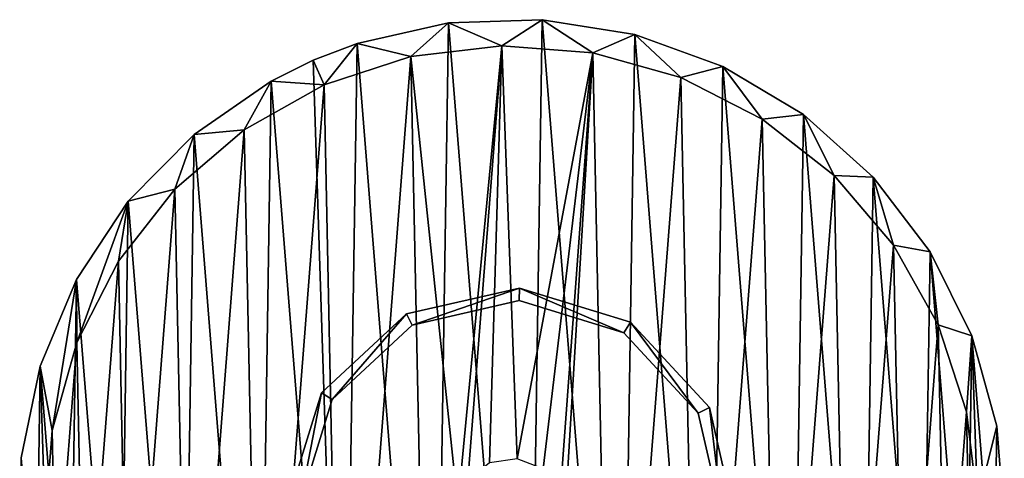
# Model space of a CAD drawing. Header units: millimetres. Extents: x -438.3 to -383.3, y -16.4 to 38.5.
# Tile 2 of 2: x -438.3 to -383.3, y 14.1 to 38.5. Entities that reach past the tile are written whole.
import ezdxf

# ---------------------------------------------------------------- set-up
doc = ezdxf.new("R2010")
doc.units = ezdxf.units.MM
doc.header["$LTSCALE"] = 25.4
doc.layers.get('0').update_dxf_attribs({"true_color": 0xff5454})

# ---------------------------------------------------------------- blocks, each defined once
blk = doc.blocks.new('LASER-1000-8436.STL#2')
at = {"color": 7, "true_color": 0xfaf5f5}
mesh = blk.add_polyface(dxfattribs=at)
corners = [(10.325, 44.738, -76), (10.991, 41.139, -76), (10.596, 36.057, -76), (12.342, 49.562, -76), (12.37, 46.046, -76), (15.235, 53.916, -76), (14.681, 50.589, -76), (17.833, 54.594, -76), (18.9, 57.645, -76), (21.705, 57.908, -76), (23.204, 60.612, -76), (26.15, 60.402, -76), (25.548, 61.776, -76), (27.992, 62.711, -76), (30.996, 61.981, -76), (33.091, 63.867, -76), (36.057, 62.585, -76), (38.316, 64.036, -76), (41.139, 62.189, -76), (43.479, 63.213, -76), (46.046, 60.81, -76), (48.393, 61.429, -76), (50.589, 58.5, -76), (52.881, 58.746, -76), (54.594, 55.348, -76), (56.779, 55.263, -76), (57.908, 51.475, -76), (59.948, 51.104, -76), (60.402, 47.03, -76), (62.273, 46.422, -76), (61.981, 42.184, -76), (62.585, 37.123, -76), (63.669, 41.383, -76), (63.511, 30.976, -76), (64.087, 36.172, -76), (9.258, 39.62, -76), (10.089, 29.245, -76), (9.178, 34.393, -76), (11.958, 24.362, -76), (11.199, 30.996, -76), (12.778, 26.15, -76), (14.718, 19.921, -76), (15.273, 21.705, -76), (18.268, 16.083, -76), (18.586, 17.833, -76), (22.48, 12.986, -76), (22.591, 14.681, -76), (27.202, 10.742, -76), (27.135, 12.37, -76), (32.042, 10.991, -76), (32.263, 9.433, -76), (37.123, 10.596, -76), (37.481, 9.105, -76), (42.184, 11.199, -76), (42.667, 9.77, -76), (47.03, 12.778, -76), (47.633, 11.405, -76), (51.475, 15.273, -76), (52.199, 13.949, -76), (55.348, 18.586, -76), (56.202, 17.313, -76), (58.5, 22.591, -76), (59.496, 21.373, -76), (60.81, 27.135, -76), (61.962, 25.983, -76), (62.189, 32.042, -76)]
mesh.append_faces([[corners[k] for k in face] for face in [(33, 32, 34), (35, 36, 37)]], dxfattribs={"vtx0": -1, "color": 7})
mesh.append_faces([[corners[k] for k in face] for face in [(1, 3, 4), (4, 5, 6), (6, 5, 7), (7, 8, 9), (9, 10, 11), (11, 13, 14), (14, 15, 16), (16, 17, 18), (18, 19, 20), (20, 21, 22), (22, 23, 24), (24, 25, 26), (26, 27, 28), (28, 29, 30), (30, 29, 31), (36, 2, 38), (38, 40, 41), (41, 42, 43), (43, 44, 45), (45, 46, 47), (47, 49, 50), (50, 51, 52), (52, 53, 54), (54, 55, 56), (56, 57, 58), (58, 59, 60), (60, 61, 62), (62, 63, 64), (64, 65, 33)]], dxfattribs={"vtx0": -1, "vtx1": -1, "color": 7})
mesh.append_faces([[corners[k] for k in face] for face in [(31, 32, 33), (36, 0, 2)]], dxfattribs={"vtx0": -1, "vtx1": -1, "vtx2": -1, "color": 7})
mesh.append_faces([[corners[k] for k in face] for face in [(0, 1, 2), (1, 0, 3), (4, 3, 5), (7, 5, 8), (9, 8, 10), (11, 10, 12), (11, 12, 13), (14, 13, 15), (16, 15, 17), (18, 17, 19), (20, 19, 21), (22, 21, 23), (24, 23, 25), (26, 25, 27), (28, 27, 29), (31, 29, 32), (36, 35, 0), (38, 2, 39), (38, 39, 40), (41, 40, 42), (43, 42, 44), (45, 44, 46), (47, 46, 48), (47, 48, 49), (50, 49, 51), (52, 51, 53), (54, 53, 55), (56, 55, 57), (58, 57, 59), (60, 59, 61), (62, 61, 63), (64, 63, 65), (33, 65, 31)]], dxfattribs={"vtx0": -1, "vtx2": -1, "color": 7})
mesh = blk.add_polyface(dxfattribs=at)
corners = [(10.089, 29.245), (9.258, 39.62), (9.178, 34.393), (10.325, 44.738), (11.958, 24.362), (12.342, 49.562), (14.718, 19.921), (15.235, 53.916), (18.268, 16.083), (18.9, 57.645), (22.48, 12.986), (23.204, 60.612), (27.202, 10.742), (25.548, 61.776), (27.992, 62.711), (32.263, 9.433), (33.091, 63.867), (37.481, 9.105), (38.316, 64.036), (42.667, 9.77), (43.479, 63.213), (47.633, 11.405), (48.393, 61.429), (52.199, 13.949), (52.881, 58.746), (56.202, 17.313), (56.779, 55.263), (59.496, 21.373), (59.948, 51.104), (61.962, 25.983), (62.273, 46.422), (63.511, 30.976), (63.669, 41.383), (64.087, 36.172)]
mesh.append_faces([[corners[k] for k in face] for face in [(0, 1, 2), (32, 31, 33)]], dxfattribs={"vtx0": -1, "color": 7})
mesh.append_faces([[corners[k] for k in face] for face in [(1, 0, 3), (3, 4, 5), (5, 6, 7), (7, 8, 9), (9, 10, 11), (11, 12, 13), (13, 12, 14), (14, 15, 16), (16, 17, 18), (18, 19, 20), (20, 21, 22), (22, 23, 24), (24, 25, 26), (26, 27, 28), (28, 29, 30), (30, 31, 32)]], dxfattribs={"vtx0": -1, "vtx1": -1, "color": 7})
mesh.append_faces([[corners[k] for k in face] for face in [(3, 0, 4), (5, 4, 6), (7, 6, 8), (9, 8, 10), (11, 10, 12), (14, 12, 15), (16, 15, 17), (18, 17, 19), (20, 19, 21), (22, 21, 23), (24, 23, 25), (26, 25, 27), (28, 27, 29), (30, 29, 31)]], dxfattribs={"vtx0": -1, "vtx2": -1, "color": 7})
mesh = blk.add_polyface(dxfattribs=at)
corners = [(27.992, 62.711), (33.091, 63.867, -76), (27.992, 62.711, -76), (33.091, 63.867)]
mesh.append_faces([[corners[k] for k in face] for face in [(0, 1, 2), (1, 0, 3)]], dxfattribs={"vtx0": -1, "color": 7})
mesh = blk.add_polyface(dxfattribs=at)
corners = [(33.091, 63.867), (38.316, 64.036, -76), (33.091, 63.867, -76), (38.316, 64.036)]
mesh.append_faces([[corners[k] for k in face] for face in [(0, 1, 2), (1, 0, 3)]], dxfattribs={"vtx0": -1, "color": 7})
mesh = blk.add_polyface(dxfattribs=at)
corners = [(38.316, 64.036), (43.479, 63.213, -76), (38.316, 64.036, -76), (43.479, 63.213)]
mesh.append_faces([[corners[k] for k in face] for face in [(0, 1, 2), (1, 0, 3)]], dxfattribs={"vtx0": -1, "color": 7})
mesh = blk.add_polyface(dxfattribs=at)
corners = [(43.479, 63.213), (48.393, 61.429, -76), (43.479, 63.213, -76), (48.393, 61.429)]
mesh.append_faces([[corners[k] for k in face] for face in [(0, 1, 2), (1, 0, 3)]], dxfattribs={"vtx0": -1, "color": 7})
mesh = blk.add_polyface(dxfattribs=at)
corners = [(25.548, 61.776), (27.992, 62.711, -76), (25.548, 61.776, -76), (27.992, 62.711)]
mesh.append_faces([[corners[k] for k in face] for face in [(0, 1, 2), (1, 0, 3)]], dxfattribs={"vtx0": -1, "color": 7})
mesh = blk.add_polyface(dxfattribs=at)
corners = [(10.991, 41.139, -74), (11.199, 30.996, -74), (10.596, 36.057, -74), (12.37, 46.046, -74), (12.778, 26.15, -74), (14.681, 50.589, -74), (15.273, 21.705, -74), (17.833, 54.594, -74), (18.586, 17.833, -74), (21.705, 57.908, -74), (22.591, 14.681, -74), (26.15, 60.402, -74), (27.135, 12.37, -74), (30.996, 61.981, -74), (32.042, 10.991, -74), (33.608, 36.921, -74), (36.057, 62.585, -74), (34.173, 38.367, -74), (35.386, 39.338, -74), (36.921, 39.572, -74), (41.139, 62.189, -74), (38.367, 39.007, -74), (39.338, 37.795, -74), (39.572, 36.26, -74), (37.123, 10.596, -74), (33.843, 35.386, -74), (34.813, 34.173, -74), (36.26, 33.608, -74), (37.795, 33.843, -74), (42.184, 11.199, -74), (39.007, 34.813, -74), (46.046, 60.81, -74), (47.03, 12.778, -74), (50.589, 58.5, -74), (51.475, 15.273, -74), (54.594, 55.348, -74), (55.348, 18.586, -74), (57.908, 51.475, -74), (58.5, 22.591, -74), (60.402, 47.03, -74), (60.81, 27.135, -74), (61.981, 42.184, -74), (62.189, 32.042, -74), (62.585, 37.123, -74)]
mesh.append_faces([[corners[k] for k in face] for face in [(0, 1, 2), (42, 41, 43)]], dxfattribs={"vtx0": -1, "color": 7})
mesh.append_faces([[corners[k] for k in face] for face in [(1, 3, 4), (4, 5, 6), (6, 7, 8), (8, 9, 10), (10, 11, 12), (12, 13, 14), (15, 16, 17), (17, 16, 18), (18, 16, 19), (19, 20, 21), (21, 20, 22), (22, 20, 23), (24, 28, 29), (29, 31, 32), (32, 33, 34), (34, 35, 36), (36, 37, 38), (38, 39, 40), (40, 41, 42)]], dxfattribs={"vtx0": -1, "vtx1": -1, "color": 7})
mesh.append_faces([[corners[k] for k in face] for face in [(14, 13, 15), (29, 23, 20)]], dxfattribs={"vtx0": -1, "vtx1": -1, "vtx2": -1, "color": 7})
mesh.append_faces([[corners[k] for k in face] for face in [(1, 0, 3), (4, 3, 5), (6, 5, 7), (8, 7, 9), (10, 9, 11), (12, 11, 13), (15, 13, 16), (19, 16, 20), (15, 24, 14), (24, 15, 25), (24, 25, 26), (24, 26, 27), (24, 27, 28), (29, 28, 30), (29, 30, 23), (29, 20, 31), (32, 31, 33), (34, 33, 35), (36, 35, 37), (38, 37, 39), (40, 39, 41)]], dxfattribs={"vtx0": -1, "vtx2": -1, "color": 7})
mesh = blk.add_polyface(dxfattribs=at)
corners = [(36.057, 62.585, -74), (30.996, 61.981, -76), (36.057, 62.585, -76), (30.996, 61.981, -74)]
mesh.append_faces([[corners[k] for k in face] for face in [(0, 1, 2), (1, 0, 3)]], dxfattribs={"vtx0": -1, "color": 7})
mesh = blk.add_polyface(dxfattribs=at)
corners = [(41.139, 62.189, -74), (36.057, 62.585, -76), (41.139, 62.189, -76), (36.057, 62.585, -74)]
mesh.append_faces([[corners[k] for k in face] for face in [(0, 1, 2), (1, 0, 3)]], dxfattribs={"vtx0": -1, "color": 7})
mesh = blk.add_polyface(dxfattribs=at)
corners = [(46.046, 60.81, -74), (41.139, 62.189, -76), (46.046, 60.81, -76), (41.139, 62.189, -74)]
mesh.append_faces([[corners[k] for k in face] for face in [(0, 1, 2), (1, 0, 3)]], dxfattribs={"vtx0": -1, "color": 7})
mesh = blk.add_polyface(dxfattribs=at)
corners = [(23.204, 60.612), (25.548, 61.776, -76), (23.204, 60.612, -76), (25.548, 61.776)]
mesh.append_faces([[corners[k] for k in face] for face in [(0, 1, 2), (1, 0, 3)]], dxfattribs={"vtx0": -1, "color": 7})
mesh = blk.add_polyface(dxfattribs=at)
corners = [(30.996, 61.981, -74), (26.15, 60.402, -76), (30.996, 61.981, -76), (26.15, 60.402, -74)]
mesh.append_faces([[corners[k] for k in face] for face in [(0, 1, 2), (1, 0, 3)]], dxfattribs={"vtx0": -1, "color": 7})
mesh = blk.add_polyface(dxfattribs=at)
corners = [(48.393, 61.429), (52.881, 58.746, -76), (48.393, 61.429, -76), (52.881, 58.746)]
mesh.append_faces([[corners[k] for k in face] for face in [(0, 1, 2), (1, 0, 3)]], dxfattribs={"vtx0": -1, "color": 7})
mesh = blk.add_polyface(dxfattribs=at)
corners = [(18.9, 57.645), (23.204, 60.612, -76), (18.9, 57.645, -76), (23.204, 60.612)]
mesh.append_faces([[corners[k] for k in face] for face in [(0, 1, 2), (1, 0, 3)]], dxfattribs={"vtx0": -1, "color": 7})
mesh = blk.add_polyface(dxfattribs=at)
corners = [(26.15, 60.402, -74), (21.705, 57.908, -76), (26.15, 60.402, -76), (21.705, 57.908, -74)]
mesh.append_faces([[corners[k] for k in face] for face in [(0, 1, 2), (1, 0, 3)]], dxfattribs={"vtx0": -1, "color": 7})
mesh = blk.add_polyface(dxfattribs=at)
corners = [(50.589, 58.5, -74), (46.046, 60.81, -76), (50.589, 58.5, -76), (46.046, 60.81, -74)]
mesh.append_faces([[corners[k] for k in face] for face in [(0, 1, 2), (1, 0, 3)]], dxfattribs={"vtx0": -1, "color": 7})
mesh = blk.add_polyface(dxfattribs=at)
corners = [(54.594, 55.348, -74), (50.589, 58.5, -76), (54.594, 55.348, -76), (50.589, 58.5, -74)]
mesh.append_faces([[corners[k] for k in face] for face in [(0, 1, 2), (1, 0, 3)]], dxfattribs={"vtx0": -1, "color": 7})
mesh = blk.add_polyface(dxfattribs=at)
corners = [(52.881, 58.746), (56.779, 55.263, -76), (52.881, 58.746, -76), (56.779, 55.263)]
mesh.append_faces([[corners[k] for k in face] for face in [(0, 1, 2), (1, 0, 3)]], dxfattribs={"vtx0": -1, "color": 7})
mesh = blk.add_polyface(dxfattribs=at)
corners = [(21.705, 57.908, -74), (17.833, 54.594, -76), (21.705, 57.908, -76), (17.833, 54.594, -74)]
mesh.append_faces([[corners[k] for k in face] for face in [(0, 1, 2), (1, 0, 3)]], dxfattribs={"vtx0": -1, "color": 7})
mesh = blk.add_polyface(dxfattribs=at)
corners = [(18.9, 57.645), (15.235, 53.916, -76), (15.235, 53.916), (18.9, 57.645, -76)]
mesh.append_faces([[corners[k] for k in face] for face in [(0, 1, 2), (1, 0, 3)]], dxfattribs={"vtx0": -1, "color": 7})
mesh = blk.add_polyface(dxfattribs=at)
corners = [(54.594, 55.348, -74), (57.908, 51.475, -76), (57.908, 51.475, -74), (54.594, 55.348, -76)]
mesh.append_faces([[corners[k] for k in face] for face in [(0, 1, 2), (1, 0, 3)]], dxfattribs={"vtx0": -1, "color": 7})
mesh = blk.add_polyface(dxfattribs=at)
corners = [(56.779, 55.263, -76), (59.948, 51.104), (59.948, 51.104, -76), (56.779, 55.263)]
mesh.append_faces([[corners[k] for k in face] for face in [(0, 1, 2), (1, 0, 3)]], dxfattribs={"vtx0": -1, "color": 7})
mesh = blk.add_polyface(dxfattribs=at)
corners = [(17.833, 54.594, -76), (14.681, 50.589, -74), (14.681, 50.589, -76), (17.833, 54.594, -74)]
mesh.append_faces([[corners[k] for k in face] for face in [(0, 1, 2), (1, 0, 3)]], dxfattribs={"vtx0": -1, "color": 7})
mesh = blk.add_polyface(dxfattribs=at)
corners = [(15.235, 53.916), (12.342, 49.562, -76), (12.342, 49.562), (15.235, 53.916, -76)]
mesh.append_faces([[corners[k] for k in face] for face in [(0, 1, 2), (1, 0, 3)]], dxfattribs={"vtx0": -1, "color": 7})
mesh = blk.add_polyface(dxfattribs=at)
corners = [(57.908, 51.475, -74), (60.402, 47.03, -76), (60.402, 47.03, -74), (57.908, 51.475, -76)]
mesh.append_faces([[corners[k] for k in face] for face in [(0, 1, 2), (1, 0, 3)]], dxfattribs={"vtx0": -1, "color": 7})
mesh = blk.add_polyface(dxfattribs=at)
corners = [(59.948, 51.104, -76), (62.273, 46.422), (62.273, 46.422, -76), (59.948, 51.104)]
mesh.append_faces([[corners[k] for k in face] for face in [(0, 1, 2), (1, 0, 3)]], dxfattribs={"vtx0": -1, "color": 7})
mesh = blk.add_polyface(dxfattribs=at)
corners = [(14.681, 50.589, -76), (12.37, 46.046, -74), (12.37, 46.046, -76), (14.681, 50.589, -74)]
mesh.append_faces([[corners[k] for k in face] for face in [(0, 1, 2), (1, 0, 3)]], dxfattribs={"vtx0": -1, "color": 7})
mesh = blk.add_polyface(dxfattribs=at)
corners = [(12.342, 49.562), (10.325, 44.738, -76), (10.325, 44.738), (12.342, 49.562, -76)]
mesh.append_faces([[corners[k] for k in face] for face in [(0, 1, 2), (1, 0, 3)]], dxfattribs={"vtx0": -1, "color": 7})
mesh = blk.add_polyface(dxfattribs=at)
corners = [(25.54, 30.747, -1049.52), (24.798, 37.029, -1049.52), (24.099, 37.055, -1049.52), (26.159, 31.074, -1049.52), (29.942, 26.005, -1049.52), (30.314, 26.597, -1049.52), (36.126, 24.099, -1049.52), (36.152, 24.798, -1049.52), (42.434, 25.54, -1049.52), (42.106, 26.159, -1049.52), (46.583, 30.314, -1049.52), (47.176, 29.942, -1049.52), (48.382, 36.152, -1049.52), (49.082, 36.126, -1049.52), (26.005, 43.238, -1049.52), (26.597, 42.866, -1049.52), (30.747, 47.64, -1049.52), (31.074, 47.022, -1049.52), (37.055, 49.082, -1049.52), (37.029, 48.382, -1049.52), (42.866, 46.583, -1049.52), (43.238, 47.176, -1049.52), (47.022, 42.106, -1049.52), (47.64, 42.434, -1049.52)]
mesh.append_faces([[corners[k] for k in face] for face in [(0, 1, 2), (1, 0, 3), (3, 4, 5), (5, 6, 7), (7, 8, 9), (9, 8, 10), (10, 11, 12), (14, 15, 16), (16, 17, 18), (18, 20, 21), (21, 22, 23), (23, 12, 13)]], dxfattribs={"vtx0": -1, "vtx1": -1, "color": 7})
mesh.append_faces([[corners[k] for k in face] for face in [(3, 0, 4), (5, 4, 6), (7, 6, 8), (10, 8, 11), (12, 11, 13), (1, 14, 2), (14, 1, 15), (16, 15, 17), (18, 17, 19), (18, 19, 20), (21, 20, 22), (23, 22, 12)]], dxfattribs={"vtx0": -1, "vtx2": -1, "color": 7})
mesh = blk.add_polyface(dxfattribs=at)
corners = [(26.005, 43.238, -2049.52), (24.798, 37.029, -2049.52), (24.099, 37.055, -2049.52), (26.597, 42.866, -2049.52), (30.747, 47.64, -2049.52), (31.074, 47.022, -2049.52), (37.055, 49.082, -2049.52), (37.029, 48.382, -2049.52), (42.866, 46.583, -2049.52), (43.238, 47.176, -2049.52), (47.022, 42.106, -2049.52), (47.64, 42.434, -2049.52), (48.382, 36.152, -2049.52), (49.082, 36.126, -2049.52), (25.54, 30.747, -2049.52), (26.159, 31.074, -2049.52), (29.942, 26.005, -2049.52), (30.314, 26.597, -2049.52), (36.126, 24.099, -2049.52), (36.152, 24.798, -2049.52), (42.434, 25.54, -2049.52), (42.106, 26.159, -2049.52), (46.583, 30.314, -2049.52), (47.176, 29.942, -2049.52)]
mesh.append_faces([[corners[k] for k in face] for face in [(0, 1, 2), (1, 0, 3), (3, 4, 5), (5, 6, 7), (7, 6, 8), (8, 9, 10), (10, 11, 12), (14, 15, 16), (16, 17, 18), (18, 19, 20), (20, 22, 23), (23, 12, 13)]], dxfattribs={"vtx0": -1, "vtx1": -1, "color": 7})
mesh.append_faces([[corners[k] for k in face] for face in [(3, 0, 4), (5, 4, 6), (8, 6, 9), (10, 9, 11), (12, 11, 13), (1, 14, 2), (14, 1, 15), (16, 15, 17), (18, 17, 19), (20, 19, 21), (20, 21, 22), (23, 22, 12)]], dxfattribs={"vtx0": -1, "vtx2": -1, "color": 7})
mesh = blk.add_polyface(dxfattribs=at)
corners = [(30.747, 47.64, -1049.52), (37.055, 49.082, -2049.52), (30.747, 47.64, -2049.52), (37.055, 49.082, -1049.52)]
mesh.append_faces([[corners[k] for k in face] for face in [(0, 1, 2), (1, 0, 3)]], dxfattribs={"vtx0": -1, "color": 7})
mesh = blk.add_polyface(dxfattribs=at)
corners = [(37.055, 49.082, -1049.52), (43.238, 47.176, -2049.52), (37.055, 49.082, -2049.52), (43.238, 47.176, -1049.52)]
mesh.append_faces([[corners[k] for k in face] for face in [(0, 1, 2), (1, 0, 3)]], dxfattribs={"vtx0": -1, "color": 7})
mesh = blk.add_polyface(dxfattribs=at)
corners = [(37.029, 48.382, -1049.52), (31.074, 47.022, -2049.52), (37.029, 48.382, -2049.52), (31.074, 47.022, -1049.52)]
mesh.append_faces([[corners[k] for k in face] for face in [(0, 1, 2), (1, 0, 3)]], dxfattribs={"vtx0": -1, "color": 7})
mesh = blk.add_polyface(dxfattribs=at)
corners = [(42.866, 46.583, -1049.52), (37.029, 48.382, -2049.52), (42.866, 46.583, -2049.52), (37.029, 48.382, -1049.52)]
mesh.append_faces([[corners[k] for k in face] for face in [(0, 1, 2), (1, 0, 3)]], dxfattribs={"vtx0": -1, "color": 7})
mesh = blk.add_polyface(dxfattribs=at)
corners = [(26.005, 43.238, -1049.52), (30.747, 47.64, -2049.52), (26.005, 43.238, -2049.52), (30.747, 47.64, -1049.52)]
mesh.append_faces([[corners[k] for k in face] for face in [(0, 1, 2), (1, 0, 3)]], dxfattribs={"vtx0": -1, "color": 7})
mesh = blk.add_polyface(dxfattribs=at)
corners = [(31.074, 47.022, -1049.52), (26.597, 42.866, -2049.52), (31.074, 47.022, -2049.52), (26.597, 42.866, -1049.52)]
mesh.append_faces([[corners[k] for k in face] for face in [(0, 1, 2), (1, 0, 3)]], dxfattribs={"vtx0": -1, "color": 7})
mesh = blk.add_polyface(dxfattribs=at)
corners = [(43.238, 47.176, -2049.52), (47.64, 42.434, -1049.52), (47.64, 42.434, -2049.52), (43.238, 47.176, -1049.52)]
mesh.append_faces([[corners[k] for k in face] for face in [(0, 1, 2), (1, 0, 3)]], dxfattribs={"vtx0": -1, "color": 7})
mesh = blk.add_polyface(dxfattribs=at)
corners = [(60.402, 47.03, -74), (61.981, 42.184, -76), (61.981, 42.184, -74), (60.402, 47.03, -76)]
mesh.append_faces([[corners[k] for k in face] for face in [(0, 1, 2), (1, 0, 3)]], dxfattribs={"vtx0": -1, "color": 7})
mesh = blk.add_polyface(dxfattribs=at)
corners = [(42.866, 46.583, -1049.52), (47.022, 42.106, -2049.52), (47.022, 42.106, -1049.52), (42.866, 46.583, -2049.52)]
mesh.append_faces([[corners[k] for k in face] for face in [(0, 1, 2), (1, 0, 3)]], dxfattribs={"vtx0": -1, "color": 7})
mesh = blk.add_polyface(dxfattribs=at)
corners = [(62.273, 46.422, -76), (63.669, 41.383), (63.669, 41.383, -76), (62.273, 46.422)]
mesh.append_faces([[corners[k] for k in face] for face in [(0, 1, 2), (1, 0, 3)]], dxfattribs={"vtx0": -1, "color": 7})
mesh = blk.add_polyface(dxfattribs=at)
corners = [(12.37, 46.046, -76), (10.991, 41.139, -74), (10.991, 41.139, -76), (12.37, 46.046, -74)]
mesh.append_faces([[corners[k] for k in face] for face in [(0, 1, 2), (1, 0, 3)]], dxfattribs={"vtx0": -1, "color": 7})
mesh = blk.add_polyface(dxfattribs=at)
corners = [(10.325, 44.738), (9.258, 39.62, -76), (9.258, 39.62), (10.325, 44.738, -76)]
mesh.append_faces([[corners[k] for k in face] for face in [(0, 1, 2), (1, 0, 3)]], dxfattribs={"vtx0": -1, "color": 7})
mesh = blk.add_polyface(dxfattribs=at)
corners = [(26.005, 43.238, -1049.52), (24.099, 37.055, -2049.52), (24.099, 37.055, -1049.52), (26.005, 43.238, -2049.52)]
mesh.append_faces([[corners[k] for k in face] for face in [(0, 1, 2), (1, 0, 3)]], dxfattribs={"vtx0": -1, "color": 7})
mesh = blk.add_polyface(dxfattribs=at)
corners = [(26.597, 42.866, -2049.52), (24.798, 37.029, -1049.52), (24.798, 37.029, -2049.52), (26.597, 42.866, -1049.52)]
mesh.append_faces([[corners[k] for k in face] for face in [(0, 1, 2), (1, 0, 3)]], dxfattribs={"vtx0": -1, "color": 7})
mesh = blk.add_polyface(dxfattribs=at)
corners = [(47.64, 42.434, -2049.52), (49.082, 36.126, -1049.52), (49.082, 36.126, -2049.52), (47.64, 42.434, -1049.52)]
mesh.append_faces([[corners[k] for k in face] for face in [(0, 1, 2), (1, 0, 3)]], dxfattribs={"vtx0": -1, "color": 7})
mesh = blk.add_polyface(dxfattribs=at)
corners = [(47.022, 42.106, -1049.52), (48.382, 36.152, -2049.52), (48.382, 36.152, -1049.52), (47.022, 42.106, -2049.52)]
mesh.append_faces([[corners[k] for k in face] for face in [(0, 1, 2), (1, 0, 3)]], dxfattribs={"vtx0": -1, "color": 7})
mesh = blk.add_polyface(dxfattribs=at)
corners = [(61.981, 42.184, -74), (62.585, 37.123, -76), (62.585, 37.123, -74), (61.981, 42.184, -76)]
mesh.append_faces([[corners[k] for k in face] for face in [(0, 1, 2), (1, 0, 3)]], dxfattribs={"vtx0": -1, "color": 7})
mesh = blk.add_polyface(dxfattribs=at)
corners = [(63.669, 41.383, -76), (64.087, 36.172), (64.087, 36.172, -76), (63.669, 41.383)]
mesh.append_faces([[corners[k] for k in face] for face in [(0, 1, 2), (1, 0, 3)]], dxfattribs={"vtx0": -1, "color": 7})
mesh = blk.add_polyface(dxfattribs=at)
corners = [(10.991, 41.139, -76), (10.596, 36.057, -74), (10.596, 36.057, -76), (10.991, 41.139, -74)]
mesh.append_faces([[corners[k] for k in face] for face in [(0, 1, 2), (1, 0, 3)]], dxfattribs={"vtx0": -1, "color": 7})
mesh = blk.add_polyface(dxfattribs=at)
corners = [(9.258, 39.62), (9.178, 34.393, -76), (9.178, 34.393), (9.258, 39.62, -76)]
mesh.append_faces([[corners[k] for k in face] for face in [(0, 1, 2), (1, 0, 3)]], dxfattribs={"vtx0": -1, "color": 7})

msp = doc.modelspace()

# ---------------------------------------------------------------- block references
at = {"color": 0}
msp.add_blockref('LASER-1000-8436.STL#2', (-447.434, -25.54, 2049.52), dxfattribs=at)

doc.saveas('drawing.dxf')
